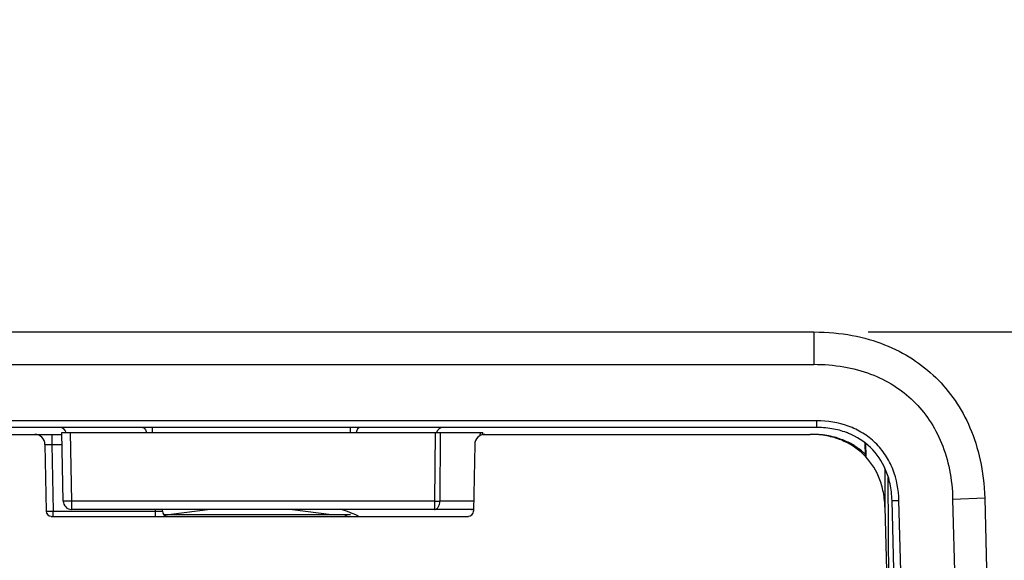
# Model space of a CAD drawing. Header units: inches. Extents: x 0 to 22, y 0 to 17.
# Tile 10 of 51: x 3.337 to 4.472, y 5.825 to 6.449. Entities that reach past the tile are written whole.
import ezdxf

# ---------------------------------------------------------------- set-up
doc = ezdxf.new("R2010")
doc.units = ezdxf.units.IN
doc.header["$LTSCALE"] = 1.21
doc.header["$MEASUREMENT"] = 0
doc.layers.get('0').update_dxf_attribs({"linetype": 'CONTINUOUS'})
doc.layers.add('02___PRT_ALL_AXES', color=7, linetype='CONTINUOUS')
doc.layers.add('DIMENSIONS', color=7, linetype='CONTINUOUS')
doc.styles.get("Standard").update_dxf_attribs({"font": 'txt', "width": 0.8})
doc.dimstyles.new('DIMSTYLE_2', dxfattribs={"dimtxt": 0.125, "dimasz": 0.18, "dimexe": 0.125, "dimexo": 0.0625, "dimgap": 0.0625, "dimtad": 0, "dimtih": 1, "dimtoh": 1, "dimdsep": 46, "dimtxsty": 'STANDARD', "dimblk": '_FILLED', "dimblk1": '_FILLED', "dimblk2": '_FILLED', "dimcen": 0.09, "dimazin": 2, "dimtfac": 1, "dimtofl": 0, "dimtmove": 0, "dimatfit": 3, "dimldrblk": '_FILLED', "dimfxl": 1, "dimtolj": 1, "dimarcsym": 0})

# ---------------------------------------------------------------- blocks, each defined once
blk = doc.blocks.new('_FILLED')
at = {"color": 0, "linetype": 'BYBLOCK'}
blk.add_solid([(0, 0), (-1, 0.1736), (-1, -0.1736)], dxfattribs=at)
blk = doc.blocks.new('*D8')
at = {"layer": 'DIMENSIONS', "color": 2, "linetype": 'CONTINUOUS'}
for p, q in [((5.2575, 6.0887), (5.2575, 6.4487)), ((4.3147, 6.0887), (5.3825, 6.0887)), ((3.6664, 5.5474), (5.3825, 5.5474)), ((5.2575, 5.5474), (5.2575, 5.1874))]:
    blk.add_line(p, q, dxfattribs=at)
at = {"layer": 'DIMENSIONS', "color": 2, "linetype": 'CONTINUOUS', "xscale": 0.18, "yscale": 0.18, "zscale": 0.18}
for p, rotation in [((5.2575, 6.0887), 270), ((5.2575, 5.5474), 90)]:
    blk.add_blockref('_FILLED', p, dxfattribs=dict(at, rotation=rotation))
at = {"layer": 'DIMENSIONS', "color": 2, "linetype": 'CONTINUOUS', "insert": (5.2575, 5.8806), "char_height": 0.125, "width": 1.225, "attachment_point": 2, "line_spacing_factor": 0.9}
blk.add_mtext('13.75{\\ftxt.shx;\\W1.000000;\\H0.125000; }[.541]', dxfattribs=at)

msp = doc.modelspace()

# ---------------------------------------------------------------- linework, layer by layer
at = {"color": 7, "linetype": 'CONTINUOUS'}
for p, q in [((2.9557, 6.0887), (4.2522, 6.0887)), ((4.2522, 6.0887), (4.2522, 6.0513)), ((2.9557, 6.0513), (4.2522, 6.0513)), ((4.2556, 5.9863), (2.9522, 5.9863)), ((4.2556, 5.9785), (4.2556, 5.9863)), ((4.2556, 5.9785), (2.9522, 5.9785)), ((2.9601, 5.9706), (3.3858, 5.9706)), ((3.3741, 5.9706), (3.3741, 5.959)), ((3.3872, 5.8937), (3.3858, 5.9726)), ((3.3858, 5.9726), (3.8706, 5.9726)), ((3.397, 5.8937), (3.3957, 5.9726)), ((3.4899, 5.9785), (3.4899, 5.9726)), ((3.718, 5.9785), (3.718, 5.9726)), ((3.8156, 5.9726), (3.8152, 5.8937)), ((3.8216, 5.9726), (3.8211, 5.8937)), ((3.8678, 5.9694), (3.868, 5.9726)), ((3.8705, 5.9703), (3.8706, 5.9726)), ((3.8706, 5.9706), (4.2477, 5.9706)), ((3.3662, 5.959), (3.3676, 5.882)), ((3.3662, 5.959), (3.3741, 5.959)), ((3.3741, 5.959), (3.3755, 5.882)), ((3.3741, 5.959), (3.3861, 5.959)), ((3.8613, 5.959), (3.8599, 5.882)), ((4.311, 5.9608), (4.3112, 5.9455)), ((4.3116, 5.9603), (4.3118, 5.9449)), ((4.3344, 5.8866), (4.3341, 5.9305)), ((4.3394, 5.6809), (4.3376, 5.9209)), ((3.397, 5.8937), (3.3872, 5.8937)), ((3.397, 5.884), (3.397, 5.8937)), ((3.8152, 5.8937), (3.397, 5.8937)), ((3.8152, 5.8937), (3.8152, 5.884)), ((3.8601, 5.8937), (3.8211, 5.8937)), ((4.3422, 5.8942), (4.3501, 5.8943)), ((4.3618, 5.1464), (4.3422, 5.8942)), ((4.3697, 5.1463), (4.3501, 5.8943)), ((4.4489, 5.8971), (4.412, 5.8956)), ((4.412, 5.8956), (4.43, 5.2092)), ((4.4489, 5.8971), (4.471, 5.0538)), ((3.3676, 5.882), (3.3755, 5.882)), ((3.3755, 5.8761), (3.3755, 5.882)), ((3.3755, 5.882), (3.4936, 5.882)), ((3.8576, 5.884), (3.397, 5.884)), ((3.4936, 5.882), (3.4936, 5.884)), ((3.4936, 5.8761), (3.4936, 5.882)), ((3.4936, 5.882), (3.5015, 5.882)), ((3.5015, 5.882), (3.5015, 5.884)), ((3.5033, 5.8781), (3.7181, 5.8781)), ((3.5565, 5.884), (3.5116, 5.8781)), ((3.6513, 5.884), (3.6962, 5.8781)), ((4.334, 5.8866), (4.3534, 5.1456)), ((3.3735, 5.8761), (3.854, 5.8761))]:
    msp.add_line(p, q, dxfattribs=at)
for centre, radius, start, end in [((3.3544, 5.9588), 0.0118, 1, 90), ((3.383, 5.9706), 0.00787, 14.714, 90), ((3.8249, 5.9706), 0.00787, 90, 167.9697), ((3.8731, 5.9588), 0.0118, 90, 179), ((4.2608, 5.8947), 0.0832, 66.2743, 69.5234), ((4.2579, 5.8925), 0.0768, 55.4979, 59.13), ((4.2584, 5.8931), 0.076, 48.6416, 55.4948), ((4.2577, 5.8924), 0.077, 45.8145, 48.6434), ((3.397, 5.8939), 0.00984, 181, 270), ((3.8182, 6.3304), 0.4368, 269.6088, 270.3912), ((3.3735, 5.8821), 0.00591, 181, 270), ((3.5074, 5.8821), 0.00591, 181, 270), ((3.7181, 5.8663), 0.0118, 90, 122.9616), ((3.854, 5.8821), 0.00591, 270, 359), ((3.8576, 5.8939), 0.00991, 270.0611, 284.2026)]:
    msp.add_arc(centre, radius, start, end, dxfattribs=at)
for points, knots in [([(4.2522, 6.0887), (4.2681, 6.0887), (4.2973, 6.0858), (4.3469, 6.0712), (4.3957, 6.0392), (4.4289, 5.9913), (4.4448, 5.9421), (4.4485, 5.913), (4.4489, 5.8971)], [0, 0, 0, 0, 0.125, 0.25, 0.5, 0.75, 0.875, 1, 1, 1, 1]), ([(4.2522, 6.0514), (4.2636, 6.0514), (4.2859, 6.0496), (4.3172, 6.0413), (4.3445, 6.0279), (4.3675, 6.0098), (4.3862, 5.9873), (4.4003, 5.9603), (4.4094, 5.9293), (4.4118, 5.9071), (4.412, 5.8956)], [0, 0, 0, 0, 0.137642, 0.266037, 0.385572, 0.49995, 0.614327, 0.733869, 0.862295, 1, 1, 1, 1]), ([(4.3501, 5.8943), (4.3498, 5.9065), (4.3464, 5.9251), (4.3351, 5.947), (4.3234, 5.9613), (4.3087, 5.9727), (4.2865, 5.9834), (4.2679, 5.9863), (4.2556, 5.9863)], [0, 0, 0, 0, 0.249582, 0.374788, 0.499986, 0.625186, 0.750399, 1, 1, 1, 1]), ([(3.4787, 5.9785), (3.4792, 5.9785), (3.4803, 5.9782), (3.4816, 5.9768), (3.4825, 5.975), (3.4829, 5.9735), (3.483, 5.9727)], [0, 0, 0, 0, 0.191349, 0.417623, 0.689495, 1, 1, 1, 1]), ([(3.7291, 5.9785), (3.7286, 5.9785), (3.7275, 5.9782), (3.7262, 5.9768), (3.7253, 5.975), (3.7249, 5.9735), (3.7248, 5.9727)], [0, 0, 0, 0, 0.191349, 0.417623, 0.689495, 1, 1, 1, 1]), ([(4.334, 5.8866), (4.3338, 5.8936), (4.3322, 5.9063), (4.3252, 5.9279), (4.3106, 5.9489), (4.2893, 5.9629), (4.2675, 5.9694), (4.2547, 5.9706), (4.2477, 5.9706)], [0, 0, 0, 0, 0.125, 0.25, 0.5, 0.75, 0.875, 1, 1, 1, 1]), ([(4.2974, 5.9584), (4.2937, 5.9606), (4.2851, 5.9648), (4.2697, 5.9694), (4.2569, 5.9706), (4.2499, 5.9706)], [0, 0, 0, 0, 0.292124, 0.646062, 1, 1, 1, 1]), ([(4.3422, 5.8942), (4.342, 5.9012), (4.3404, 5.914), (4.3334, 5.9356), (4.3188, 5.9567), (4.2973, 5.9708), (4.2755, 5.9772), (4.2626, 5.9785), (4.2556, 5.9785)], [0, 0, 0, 0, 0.125, 0.25, 0.5, 0.75, 0.875, 1, 1, 1, 1]), ([(3.8152, 5.884), (3.8156, 5.884), (3.8164, 5.8842), (3.8175, 5.8847), (3.8185, 5.8856), (3.8198, 5.8873), (3.8208, 5.8901), (3.8211, 5.8924), (3.8211, 5.8937)], [0, 0, 0, 0, 0.093976, 0.193762, 0.303147, 0.424094, 0.697838, 1, 1, 1, 1]), ([(3.86, 5.8846), (3.8598, 5.8845), (3.859, 5.8842), (3.8582, 5.884), (3.8576, 5.884)], [0, 0, 0, 0, 0.25611, 1, 1, 1, 1])]:
    msp.add_open_spline(points, degree=3, knots=knots, dxfattribs=at)
at = {"layer": '02___PRT_ALL_AXES', "color": 7, "linetype": 'CONTINUOUS'}
msp.add_arc((3.6039, 5.5867), 0.315, 66.8962, 70.8434, dxfattribs=at)

# ---------------------------------------------------------------- dimensions: what is measured, and where the dimension line sits
at = {"layer": 'DIMENSIONS', "color": 2, "linetype": 'CONTINUOUS'}
dim = msp.add_linear_dim(base=(5.2575, 5.5474), p1=(4.2522, 6.0887), p2=(3.6039, 5.5474), angle=270, dimstyle='DIMSTYLE_2', dxfattribs=at)
dim.commit()
dim.dimension.update_dxf_attribs({"geometry": '*D8', "text_midpoint": (5.2575, 5.8181), "dimtype": 160})

doc.saveas('drawing.dxf')
